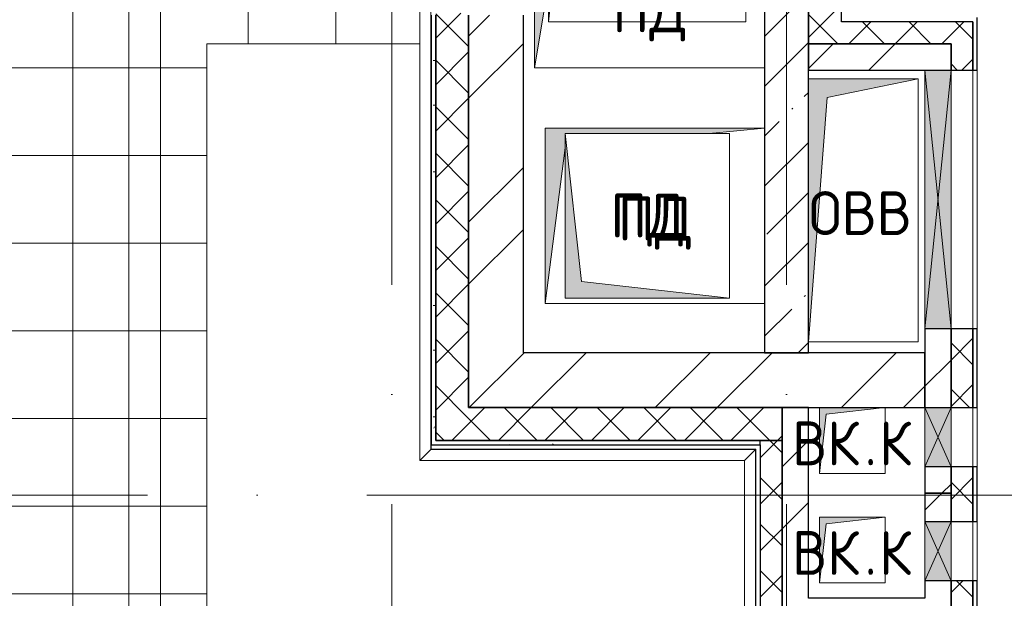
# Model space of a CAD drawing. Header units: millimetres. Extents: x -30540 to 150652, y -11730 to 123410.
# Tile 60 of 113: x 96158 to 100648, y 5980 to 8620. Entities that reach past the tile are written whole.
import ezdxf

# ---------------------------------------------------------------- set-up
doc = ezdxf.new("R2010")
doc.units = ezdxf.units.MM
doc.linetypes.add('ADSK_Линия сетки', pattern=[5000, 4000, -500, 0, -500])
for name, color, linetype, lineweight in [('A-____-NOTE-TEXT', 7, 'Continuous', 18), ('A-GENM-____-OTLN', 7, 'Continuous', 18), ('A-GLAZ-____-MCUT', 7, 'Continuous', 9), ('A-GLAZ-____-OTLN', 7, 'Continuous', 18), ('A-ROOF-____-OTLN', 7, 'Continuous', 18), ('A-ROOF-____-PATT', 7, 'Continuous', 18), ('A-WALL-____-MCUT', 7, 'Continuous', 40), ('A-WALL-____-OTLN', 7, 'Continuous', 18), ('A-WALL-____-PATT', 7, 'Continuous', 40), ('I-WALL-____-MCUT', 7, 'Continuous', 40), ('I-WALL-____-OTLN', 7, 'Continuous', 18), ('M-EQPM-____-OTLN', 7, 'Continuous', 18), ('S-GRID-____-OTLN', 7, 'Continuous', 9)]:
    doc.layers.add(name, color=color, linetype=linetype, lineweight=lineweight)
doc.styles.add('GOST Common', font='GOST_Common.ttf', dxfattribs={"height": 200})
pattern_1 = [(45, (0, 0), (-424.264, 424.264), []), (45, (0, 282.8), (-424.264, 424.264), [])]
pattern_2 = [(45, (0, 0), (-106.06602, 106.06602), []), (135, (0, 0), (-106.06602, -106.06602), [])]
pattern_3 = [(0, (0, 0), (406.4, 101.6), [6.706, -298.094, 6.706, -298.094, -1625.6]), (0, (0, 0), (406.4, 101.6), [-609.6, 6.706, -602.894, 6.706, -298.094, -711.2]), (0, (0, 0), (406.4, 101.6), [-1524, 6.706, -196.494, 6.706, -501.294]), (120, (152.4, 50.8), (-291.18818, 301.15272), [6.706, -298.094, 6.706, -298.094, -1625.6]), (120, (152.4, 50.8), (-291.18818, 301.15272), [-609.6, 6.706, -602.894, 6.706, -298.094, -711.2]), (120, (152.4, 50.8), (-291.18818, 301.15272), [-1524, 6.706, -196.494, 6.706, -501.294]), (240, (203.2, 254), (-115.21182, -402.75272), [6.706, -298.094, 6.706, -298.094, -1625.6]), (240, (203.2, 254), (-115.21182, -402.75272), [-609.6, 6.706, -602.894, 6.706, -298.094, -711.2]), (240, (203.2, 254), (-115.21182, -402.75272), [-1524, 6.706, -196.494, 6.706, -501.294])]

# ---------------------------------------------------------------- blocks, each defined once
blk = doc.blocks.new('АР_Канал вертикальный прямоугольный - ВК_К-5437550-Кровля ЭЛ')
at = {"layer": 'M-EQPM-____-OTLN', "lineweight": 13, "true_color": 0xe2e2e2}
blk.add_hatch(color=254, dxfattribs=at).paths.add_polyline_path([(-150, -150), (-120, 120), (150, 150), (-150, 150)])
at = {"layer": 'M-EQPM-____-OTLN', "color": 253, "lineweight": 13, "true_color": 0xaaaaaa}
for p, q in [((-150, 150), (-150, -150)), ((-150, 150), (-150, -150)), ((-150, -150), (-150, 150)), ((-120, 120), (150, 150)), ((-120, 120), (150, 150)), ((150, -150), (150, 150)), ((150, 150), (150, -150)), ((-150, -150), (-120, 120)), ((-150, -150), (-120, 120)), ((-150, -150), (150, -150)), ((150, -150), (-150, -150))]:
    blk.add_line(p, q, dxfattribs=at)
blk = doc.blocks.new('АР_Канал вертикальный прямоугольный - ВК_К-V73-Кровля ЭЛ')
at = {"layer": 'M-EQPM-____-OTLN', "lineweight": 13, "true_color": 0xe2e2e2}
blk.add_hatch(color=254, dxfattribs=at).paths.add_polyline_path([(-150, -150), (-120, 120), (150, 150), (-150, 150)])
at = {"layer": 'M-EQPM-____-OTLN', "color": 253, "lineweight": 13, "true_color": 0xaaaaaa}
for p, q in [((150, 150), (-150, 150)), ((-150, 150), (-150, -150)), ((150, 150), (-150, 150)), ((-150, 150), (-150, -150)), ((-150, -150), (-150, 150)), ((-150, 150), (150, 150)), ((-120, 120), (150, 150)), ((-120, 120), (150, 150)), ((150, -150), (150, 150)), ((150, 150), (150, -150)), ((-150, -150), (-120, 120)), ((-150, -150), (-120, 120)), ((-150, -150), (150, -150)), ((150, -150), (-150, -150))]:
    blk.add_line(p, q, dxfattribs=at)
blk = doc.blocks.new('АР_Канал вертикальный прямоугольный - ПД-5419548-Кровля ЭЛ')
at = {"layer": 'M-EQPM-____-OTLN', "lineweight": 13, "true_color": 0xe2e2e2}
h = blk.add_hatch(color=254, dxfattribs=at)
h.paths.add_polyline_path([(-525, -275), (-460, 106.9), (-460, 275), (-525, 275), (-525, -65)])
h.paths.add_polyline_path([(440, 268), (525, 275), (440, 275)])
at = {"layer": 'M-EQPM-____-OTLN', "color": 253, "lineweight": 13, "true_color": 0xaaaaaa}
for p, q in [((-460, 275), (-525, 275)), ((-525, 275), (-525, -275)), ((-460, 275), (-525, 275)), ((-525, 275), (-525, -275)), ((-525, -275), (-525, 275)), ((-525, 275), (-460, 275)), ((440, 268), (525, 275)), ((440, 268), (525, 275)), ((525, 275), (440, 275)), ((525, 275), (440, 275)), ((440, 275), (525, 275)), ((-525, -275), (-460, 106.9)), ((-525, -275), (-460, 106.9)), ((-525, -275), (525, -275)), ((525, -275), (-525, -275))]:
    blk.add_line(p, q, dxfattribs=at)
blk = doc.blocks.new('АР_Канал вертикальный прямоугольный - ОВВ-3188738-Кровля ЭЛ')
at = {"layer": 'M-EQPM-____-OTLN', "lineweight": 13, "true_color": 0xe2e2e2}
blk.add_hatch(color=254, dxfattribs=at).paths.add_polyline_path([(-250, -600), (-165, 515), (250, 600), (-250, 600), (-250, 114.1)])
at = {"layer": 'M-EQPM-____-OTLN', "color": 253, "lineweight": 13, "true_color": 0xaaaaaa}
for p, q in [((250, 600), (-250, 600)), ((250, 600), (-250, 600)), ((-250, 600), (250, 600)), ((-165, 515), (250, 600)), ((-165, 515), (250, 600)), ((250, -600), (250, 600)), ((250, 600), (250, -600)), ((-250, -600), (-165, 515)), ((-250, -600), (-165, 515)), ((-250, -600), (250, -600)), ((250, -600), (-250, -600))]:
    blk.add_line(p, q, dxfattribs=at)
blk = doc.blocks.new('АР_Канал вертикальный прямоугольный - ПД-6808412-Кровля ЭЛ')
at = {"layer": 'M-EQPM-____-OTLN', "lineweight": 13, "true_color": 0xe2e2e2}
blk.add_hatch(color=254, dxfattribs=at).paths.add_polyline_path([(-450, -450), (-360, 360), (450, 450), (-450, 450), (-450, 249.8)])
at = {"layer": 'M-EQPM-____-OTLN', "color": 253, "lineweight": 13, "true_color": 0xaaaaaa}
for p, q in [((450, 450), (-450, 450)), ((-450, 450), (-450, -450)), ((450, 450), (-450, 450)), ((-450, 450), (-450, -450)), ((-450, -450), (-450, 450)), ((-450, 450), (450, 450)), ((-360, 360), (450, 450)), ((-360, 360), (450, 450)), ((450, -450), (450, 450)), ((450, 450), (450, -450)), ((-450, -450), (-360, 360)), ((-450, -450), (-360, 360)), ((-450, -450), (450, -450)), ((450, -450), (-450, -450))]:
    blk.add_line(p, q, dxfattribs=at)
blk = doc.blocks.new('АР_Канал вертикальный прямоугольный - ПД-6362768-Кровля ЭЛ')
at = {"layer": 'M-EQPM-____-OTLN', "lineweight": 13, "true_color": 0xe2e2e2}
blk.add_hatch(color=254, dxfattribs=at).paths.add_polyline_path([(-500, -400), (-410, 310), (-410, 375), (247.2, 375), (500, 400), (-500, 400), (-500, -375)])
at = {"layer": 'M-EQPM-____-OTLN', "color": 253, "lineweight": 13, "true_color": 0xaaaaaa}
for p, q in [((500, 400), (-500, 400)), ((-500, 400), (-500, -400)), ((500, 400), (-500, 400)), ((-500, 400), (-500, -400)), ((-500, -400), (-500, 400)), ((-500, 400), (500, 400)), ((247.2, 375), (500, 400)), ((247.2, 375), (500, 400)), ((-500, -400), (-410, 310)), ((-500, -400), (-410, 310)), ((-500, -400), (500, -400)), ((500, -400), (-500, -400))]:
    blk.add_line(p, q, dxfattribs=at)
blk = doc.blocks.new('АР_Отверстие прямоугольное - ОВВ-6393720-Кровля ЭЛ')
at = {"layer": 'A-GLAZ-____-OTLN', "lineweight": 13, "true_color": 0xf0f0f0}
blk.add_hatch(color=7, dxfattribs=at).paths.add_polyline_path([(-465, -60), (715, -60), (715, 60), (-465, 60), (-465, 28.8)])
at = {"layer": 'A-GLAZ-____-MCUT', "color": 253, "lineweight": 15, "true_color": 0xaaaaaa}
for p, q in [((-465, 60), (-465, -60)), ((715, 60), (715, -60))]:
    blk.add_line(p, q, dxfattribs=at)
at = {"layer": 'A-GLAZ-____-OTLN', "color": 253, "lineweight": 5, "true_color": 0xaaaaaa}
for p, q in [((715, 60), (-465, -60)), ((-465, 60), (715, -60))]:
    blk.add_line(p, q, dxfattribs=at)
at = {"layer": 'A-GLAZ-____-OTLN', "color": 253, "lineweight": 13, "true_color": 0xaaaaaa}
for p, q in [((715, 60), (-465, 60)), ((-465, 60), (-465, -60)), ((715, -60), (715, 60)), ((-465, -60), (715, -60))]:
    blk.add_line(p, q, dxfattribs=at)
blk = doc.blocks.new('АР_Канал вертикальный прямоугольный - ПД-6858559-Кровля ЭЛ')
at = {"layer": 'M-EQPM-____-OTLN', "lineweight": 13, "true_color": 0xe2e2e2}
blk.add_hatch(color=254, dxfattribs=at).paths.add_polyline_path([(375, -375), (-300, -300), (-375, 375), (-375, -375), (274.5, -375)])
at = {"layer": 'M-EQPM-____-OTLN', "color": 253, "lineweight": 13, "true_color": 0xaaaaaa}
for p, q in [((-375, 375), (-300, -300)), ((-375, 375), (-300, -300)), ((-375, -375), (-375, 375)), ((-375, 375), (375, 375)), ((-375, -375), (-375, 375)), ((375, 375), (-375, 375)), ((-375, 375), (-375, -375)), ((375, 375), (375, -375)), ((375, -375), (375, 375)), ((-300, -300), (375, -375)), ((-300, -300), (375, -375)), ((375, -375), (-375, -375)), ((375, -375), (-375, -375)), ((-375, -375), (375, -375))]:
    blk.add_line(p, q, dxfattribs=at)
blk = doc.blocks.new('АР_Отверстие прямоугольное1 - ВК-6698454-Кровля ЭЛ')
at = {"layer": 'A-GLAZ-____-OTLN', "lineweight": 13, "true_color": 0xf0f0f0}
blk.add_hatch(color=7, dxfattribs=at).paths.add_polyline_path([(-10, 60), (-10, -60), (260, -60), (260, 60)])
at = {"layer": 'A-GLAZ-____-MCUT', "color": 253, "lineweight": 15, "true_color": 0xaaaaaa}
for p, q in [((-10, 60), (-10, -60)), ((260, 60), (260, -60))]:
    blk.add_line(p, q, dxfattribs=at)
at = {"layer": 'A-GLAZ-____-OTLN', "color": 253, "lineweight": 5, "true_color": 0xaaaaaa}
for p, q in [((260, 60), (-10, -60)), ((-10, 60), (260, -60))]:
    blk.add_line(p, q, dxfattribs=at)
at = {"layer": 'A-GLAZ-____-OTLN', "color": 253, "lineweight": 13, "true_color": 0xaaaaaa}
for p, q in [((260, 60), (-10, 60)), ((-10, 60), (-10, -60)), ((260, -60), (260, 60)), ((-10, -60), (260, -60))]:
    blk.add_line(p, q, dxfattribs=at)
blk = doc.blocks.new('_GM_Dt-St-D_Фартук гнутый из оцинкованной стали_Пристенный_Тип 1__c-верхняя кромка с отгибом_ - ФС-1_3_50х70У100-1_5_t__RAL7016-6274539-Кровля ЭЛ')
at = {"layer": 'A-GENM-____-OTLN', "color": 253, "lineweight": 13, "true_color": 0xaaaaaa}
for p, q in [((0, 1.5), (0, 0)), ((2351.5, 1.5), (0, 1.5)), ((2351.5, 0), (0, 0)), ((2351.5, 0), (2351.5, 1.5)), ((2351.5, 0), (2401.5, -50)), ((2401.5, -50), (50, -50))]:
    blk.add_line(p, q, dxfattribs=at)
blk = doc.blocks.new('_GM_Dt-St-D_Фартук гнутый из оцинкованной стали_Пристенный_Тип 1__c-верхняя кромка с отгибом_ - ФС-1_3_50х70У100-1_5_t__RAL7016-6274520-Кровля ЭЛ')
at = {"layer": 'A-GENM-____-OTLN', "color": 253, "lineweight": 13, "true_color": 0xaaaaaa}
for p, q in [((0, 1.5), (0, 0)), ((427.2, 0), (0, 0)), ((2342.8, 0), (447.2, 0)), ((4421.5, 0), (2362.8, 0)), ((4421.5, 1.5), (4400, 1.5)), ((4421.5, 0), (4421.5, 1.5)), ((4421.5, 0), (4471.5, -50)), ((513.8, -50), (50, -50)), ((2256.2, -50), (533.8, -50)), ((4471.5, -50), (2276.2, -50))]:
    blk.add_line(p, q, dxfattribs=at)
blk = doc.blocks.new('_GM_Dt-St-D_Фартук гнутый из оцинкованной стали_Пристенный_Тип 1__c-верхняя кромка с отгибом_ - ФС-1_3_50х70У100-1_5_t__RAL7016-6424988-Кровля ЭЛ')
at = {"layer": 'A-GENM-____-OTLN', "color": 253, "lineweight": 13, "true_color": 0xaaaaaa}
for p, q in [((50, 1.5), (50, 0)), ((1530, 1.5), (50, 1.5)), ((1530, 0), (50, 0)), ((1530, 0), (1480, -50)), ((1530, 0), (1530, 1.5)), ((0, -50), (50, 0)), ((1480, -50), (0, -50))]:
    blk.add_line(p, q, dxfattribs=at)
blk = doc.blocks.new('Наметкина 10_РД_АР_К4_отсоединено_rvt-1-Кровля ЭЛ')
at = {"layer": 'A-ROOF-____-PATT', "lineweight": 5, "true_color": 0xd2d2d2}
h = blk.add_hatch(dxfattribs=at)
h.set_pattern_fill('FP_22', color=254, style=0, pattern_type=2)
h.set_pattern_definition([(0, (0, 0), (0, 400), []), (90, (0, 0), (-400, 2e-14), [])])
h.paths.add_polyline_path([(97251.2, 2875), (98633.3, 2875), (98633.3, 3775), (97011.4, 3775), (97011.4, 8510), (97983.8, 8510), (97983.8, 8803.8), (97635.3, 9407.5), (97644, 9412.5), (97983.8, 8823.8), (97983.8, 10546.2), (97644, 9957.5), (97635.3, 9962.5), (97983.8, 10566.2), (97983.8, 10900), (96205.3, 10900), (96205.3, 12200), (95305.3, 12200), (95305.3, 11625), (91925.3, 11625), (91925.3, 10900), (95305.3, 10900), (95305.3, 10715), (95406.8, 10714.6), (95406.8, 9427.2), (96111.4, 9427.2), (96111.4, 2875)])
h.paths.add_polyline_path([(95355.3, 9427.2), (95355.3, 10645), (95335.3, 10645), (95335.3, 9427.2)])
at = {"layer": 'A-WALL-____-PATT', "lineweight": 5, "true_color": 0xaaaaaa}
h = blk.add_hatch(dxfattribs=at)
h.set_pattern_fill('FP_21', color=253, style=0, pattern_type=2)
h.set_pattern_definition(pattern_2)
h.paths.add_polyline_path([(99905.3, 8510), (99905.3, 13360), (99755.3, 13360), (99755.3, 8510)])
h = blk.add_hatch(dxfattribs=at)
h.set_pattern_fill('FP_20', color=253, style=0, pattern_type=2)
h.set_pattern_definition(pattern_1)
h.paths.add_polyline_path([(98455.3, 6850), (98455.3, 8640), (98205.3, 8640), (98205.3, 6850)])
h.paths.add_polyline_path([(98205.3, 9560), (98455.3, 9560), (98455.3, 9810), (98205.3, 9810)])
h.paths.add_polyline_path([(98205.3, 10730), (98455.3, 10730), (98455.3, 11250), (98205.3, 11250), (98205.3, 10755.4)])
h = blk.add_hatch(dxfattribs=at)
h.set_pattern_fill('FP_19', color=253, style=0, pattern_type=2)
h.set_pattern_definition([(45, (0, 0), (-228.0985, 228.0985), []), (45, (228.1, 0), (-228.0985, 228.0985), [403.225, -80.645, 6.706, -73.939])])
h.paths.add_polyline_path([(99555.3, 7100), (99755.3, 7100), (99755.3, 11250), (99555.3, 11250), (99555.3, 7864.1)])
h = blk.add_hatch(dxfattribs=at)
h.set_pattern_fill('FP_24', color=253, style=0, pattern_type=2)
h.set_pattern_definition(pattern_3)
h.paths.add_polyline_path([(98055.3, 6680), (98055.3, 8640), (98035.3, 8640), (98035.3, 6680)])
h.paths.add_polyline_path([(98055.3, 9560), (98055.3, 9810), (98035.3, 9810), (98035.3, 9560)])
h.paths.add_polyline_path([(98055.3, 10730), (98055.3, 11100), (98035.3, 11100), (98035.3, 10730)])
h = blk.add_hatch(dxfattribs=at)
h.set_pattern_fill('FP_21', color=253, style=0, pattern_type=2)
h.set_pattern_definition(pattern_2)
h.paths.add_polyline_path([(98205.3, 6700), (98205.3, 8650), (98055.3, 8650), (98055.3, 6700)])
h.paths.add_polyline_path([(98055.3, 9550), (98205.3, 9550), (98205.3, 9820), (98055.3, 9820), (98055.3, 9560)])
h.paths.add_polyline_path([(98055.3, 10720), (98205.3, 10720), (98205.3, 11100), (98055.3, 11100), (98055.3, 10730)])
h = blk.add_hatch(dxfattribs=at)
h.set_pattern_fill('FP_21', color=253, style=0, pattern_type=2)
h.set_pattern_definition(pattern_2)
h.paths.add_polyline_path([(100405.3, 8510), (100505.3, 8510), (100505.3, 8610), (99905.3, 8610), (99905.3, 8510)])
h = blk.add_hatch(dxfattribs=at)
h.set_pattern_fill('FP_20', color=253, style=0, pattern_type=2)
h.set_pattern_definition(pattern_1)
h.paths.add_polyline_path([(100285.3, 8390), (100285.3, 8510), (99755.3, 8510), (99755.3, 8390)])
h = blk.add_hatch(dxfattribs=at)
h.set_pattern_fill('FP_20', color=253, style=0, pattern_type=2)
h.set_pattern_definition(pattern_1)
h.paths.add_polyline_path([(100316.5, 6460), (100405.3, 6460), (100405.3, 6580), (100285.3, 6580), (100285.3, 6460)])
h.paths.add_polyline_path([(100316.5, 6850), (100405.3, 6850), (100405.3, 7210), (100285.3, 7210), (100285.3, 6850)])
h.paths.add_polyline_path([(100285.3, 8390), (100405.3, 8390), (100405.3, 8510), (100285.3, 8510)])
h = blk.add_hatch(dxfattribs=at)
h.set_pattern_fill('FP_21', color=253, style=0, pattern_type=2)
h.set_pattern_definition(pattern_2)
h.paths.add_polyline_path([(100505.3, 6850), (100505.3, 7210), (100405.3, 7210), (100405.3, 6850)])
h.paths.add_polyline_path([(100405.3, 8390), (100505.3, 8390), (100505.3, 8510), (100405.3, 8510)])
h = blk.add_hatch(dxfattribs=at)
h.set_pattern_fill('FP_20', color=253, style=0, pattern_type=2)
h.set_pattern_definition(pattern_1)
h.paths.add_polyline_path([(98455.3, 6850), (100285.3, 6850), (100285.3, 7100), (98455.3, 7100)])
h = blk.add_hatch(dxfattribs=at)
h.set_pattern_fill('FP_21', color=253, style=0, pattern_type=2)
h.set_pattern_definition(pattern_2)
h.paths.add_polyline_path([(99635.3, 6700), (99635.3, 6850), (98205.3, 6850), (98205.3, 6700), (99294.7, 6700)])
h = blk.add_hatch(dxfattribs=at)
h.set_pattern_fill('FP_20', color=253, style=0, pattern_type=2)
h.set_pattern_definition(pattern_1)
h.paths.add_polyline_path([(99635.3, 4430), (99755.3, 4430), (99755.3, 6850), (99635.3, 6850), (99635.3, 4972.8)])
h = blk.add_hatch(dxfattribs=at)
h.set_pattern_fill('FP_24', color=253, style=0, pattern_type=2)
h.set_pattern_definition(pattern_3)
h.paths.add_polyline_path([(99535.3, 6680), (99535.3, 6700), (98055.3, 6700), (98055.3, 6680), (99294.7, 6680)])
h = blk.add_hatch(dxfattribs=at)
h.set_pattern_fill('FP_21', color=253, style=0, pattern_type=2)
h.set_pattern_definition(pattern_2)
h.paths.add_polyline_path([(99535.3, 4430), (99635.3, 4430), (99635.3, 6700), (99535.3, 6700), (99535.3, 4972.8)])
h = blk.add_hatch(dxfattribs=at)
h.set_pattern_fill('FP_21', color=253, style=0, pattern_type=2)
h.set_pattern_definition(pattern_2)
h.paths.add_polyline_path([(100505.3, 4330), (100505.3, 4550), (100405.3, 4550), (100405.3, 4330)])
h.paths.add_polyline_path([(100405.3, 5730), (100505.3, 5730), (100505.3, 6060), (100405.3, 6060)])
h.paths.add_polyline_path([(100505.3, 6330), (100505.3, 6580), (100405.3, 6580), (100405.3, 6330)])
h = blk.add_hatch(dxfattribs=at)
h.set_pattern_fill('FP_24', color=253, style=0, pattern_type=2)
h.set_pattern_definition(pattern_3)
h.paths.add_polyline_path([(100505.3, 4330), (100525.3, 4330), (100525.3, 4550), (100505.3, 4550)])
h.paths.add_polyline_path([(100525.3, 5730), (100525.3, 6060), (100505.3, 6060), (100505.3, 5730)])
h.paths.add_polyline_path([(100525.3, 6330), (100525.3, 6580), (100505.3, 6580), (100505.3, 6330)])
h = blk.add_hatch(dxfattribs=at)
h.set_pattern_fill('FP_20', color=253, style=0, pattern_type=2)
h.set_pattern_definition(pattern_1)
h.paths.add_polyline_path([(100405.3, 5730), (100405.3, 6060), (100285.3, 6060), (100285.3, 5730)])
h.paths.add_polyline_path([(100405.3, 6330), (100405.3, 6460), (100285.3, 6460), (100285.3, 6330)])
at = {"layer": 'A-ROOF-____-OTLN', "color": 253, "lineweight": 13, "true_color": 0xaaaaaa}
for p, q in [((97011.4, 3775), (97011.4, 8510)), ((97011.4, 8510), (97983.8, 8510))]:
    blk.add_line(p, q, dxfattribs=at)
at = {"layer": 'A-WALL-____-MCUT', "color": 253, "lineweight": 30, "true_color": 0xaaaaaa}
for p, q in [((99755.3, 13360), (99755.3, 8510)), ((99905.3, 8610), (99905.3, 13360)), ((99555.3, 11250), (99555.3, 7100)), ((99755.3, 8510), (99755.3, 11250)), ((98035.3, 8640), (98035.3, 6680)), ((98055.3, 8640), (98055.3, 6700)), ((98055.3, 6700), (98055.3, 8640)), ((98205.3, 6850), (98205.3, 8640)), ((100525.3, 8390), (100525.3, 8630)), ((100505.3, 8610), (99905.3, 8610)), ((100505.3, 8510), (100505.3, 8610)), ((100505.3, 8610), (100505.3, 8390)), ((99755.3, 8510), (99755.3, 8390)), ((99755.3, 8390), (99755.3, 8510)), ((99755.3, 8510), (99905.3, 8510)), ((99905.3, 8510), (100405.3, 8510)), ((100405.3, 8510), (100405.3, 8390)), ((100505.3, 8390), (100505.3, 8510)), ((99755.3, 7100), (99755.3, 8390)), ((100405.3, 8390), (100505.3, 8390)), ((100505.3, 8390), (100525.3, 8390)), ((100405.3, 7210), (100405.3, 6850)), ((100505.3, 7210), (100405.3, 7210)), ((100505.3, 6850), (100505.3, 7210)), ((100505.3, 7210), (100505.3, 6850)), ((100525.3, 7210), (100505.3, 7210)), ((100525.3, 6850), (100525.3, 7210)), ((99555.3, 7100), (99755.3, 7100)), ((99635.3, 6850), (98205.3, 6850)), ((99635.3, 6700), (99635.3, 6850)), ((100405.3, 6850), (100505.3, 6850)), ((100505.3, 6850), (100525.3, 6850)), ((98055.3, 6700), (98205.3, 6700)), ((99535.3, 6700), (98055.3, 6700)), ((98205.3, 6700), (99635.3, 6700)), ((99635.3, 6700), (99535.3, 6700)), ((99535.3, 6680), (99535.3, 6700)), ((99635.3, 4430), (99635.3, 6700)), ((98035.3, 6680), (98055.3, 6680)), ((98055.3, 6680), (99535.3, 6680)), ((99535.3, 6680), (99535.3, 4430)), ((100405.3, 6580), (100405.3, 6330)), ((100505.3, 6580), (100405.3, 6580)), ((100505.3, 6330), (100505.3, 6580)), ((100505.3, 6580), (100505.3, 6330)), ((100525.3, 6580), (100505.3, 6580)), ((100525.3, 6330), (100525.3, 6580)), ((100405.3, 6330), (100505.3, 6330)), ((100505.3, 6330), (100525.3, 6330)), ((100405.3, 6060), (100405.3, 5730)), ((100505.3, 6060), (100405.3, 6060)), ((100505.3, 5730), (100505.3, 6060)), ((100505.3, 6060), (100505.3, 5730)), ((100525.3, 6060), (100505.3, 6060)), ((100525.3, 5730), (100525.3, 6060))]:
    blk.add_line(p, q, dxfattribs=at)
at = {"layer": 'A-WALL-____-OTLN', "color": 253, "lineweight": 13, "true_color": 0xaaaaaa}
for p, q in [((100405.3, 7210), (100405.3, 8390)), ((100505.3, 8390), (100405.3, 8390)), ((100505.3, 8390), (100505.3, 7210)), ((100505.3, 7210), (100505.3, 8390)), ((100525.3, 8390), (100525.3, 7210)), ((100405.3, 7210), (100505.3, 7210)), ((100405.3, 6580), (100405.3, 6850)), ((100505.3, 6850), (100405.3, 6850)), ((100505.3, 6680), (100505.3, 6850)), ((100505.3, 6850), (100505.3, 6580)), ((100525.3, 6850), (100525.3, 6680)), ((100505.3, 6580), (100505.3, 6680)), ((100525.3, 6680), (100525.3, 6580)), ((100505.3, 6580), (100405.3, 6580)), ((100405.3, 6060), (100405.3, 6330)), ((100405.3, 6330), (100505.3, 6330)), ((100505.3, 6330), (100505.3, 6060)), ((100505.3, 6060), (100505.3, 6330)), ((100525.3, 6330), (100525.3, 6060)), ((100505.3, 6060), (100405.3, 6060))]:
    blk.add_line(p, q, dxfattribs=at)
at = {"layer": 'I-WALL-____-MCUT', "color": 253, "lineweight": 30, "true_color": 0xaaaaaa}
for p, q in [((98205.3, 8640), (98205.3, 6850)), ((98455.3, 7100), (98455.3, 8640)), ((100285.3, 8510), (99755.3, 8510)), ((100405.3, 8510), (100285.3, 8510)), ((100405.3, 8390), (100405.3, 8510)), ((99755.3, 8390), (100285.3, 8390)), ((100285.3, 8390), (100405.3, 8390)), ((100285.3, 7210), (100285.3, 6850)), ((100405.3, 7210), (100285.3, 7210)), ((100405.3, 6850), (100405.3, 7210)), ((100285.3, 7100), (98455.3, 7100)), ((100285.3, 6850), (100285.3, 7100)), ((98205.3, 6850), (98455.3, 6850)), ((98455.3, 6850), (100285.3, 6850)), ((99755.3, 6850), (99635.3, 6850)), ((99635.3, 6850), (99635.3, 4430)), ((99755.3, 5980), (99755.3, 6850)), ((100285.3, 6850), (100405.3, 6850)), ((100285.3, 6580), (100285.3, 6460)), ((100405.3, 6580), (100285.3, 6580)), ((100405.3, 6460), (100405.3, 6580)), ((100285.3, 6460), (100405.3, 6460)), ((100285.3, 6460), (100285.3, 6330)), ((100405.3, 6460), (100285.3, 6460)), ((100405.3, 6330), (100405.3, 6460)), ((100285.3, 6330), (100405.3, 6330)), ((100285.3, 6060), (100285.3, 5980)), ((100405.3, 6060), (100285.3, 6060)), ((100405.3, 5730), (100405.3, 6060)), ((100285.3, 5980), (99755.3, 5980))]:
    blk.add_line(p, q, dxfattribs=at)
at = {"layer": 'I-WALL-____-OTLN', "color": 253, "lineweight": 13, "true_color": 0xaaaaaa}
for p, q in [((100285.3, 7210), (100285.3, 8390)), ((100405.3, 8390), (100285.3, 8390)), ((100405.3, 8390), (100405.3, 7210)), ((100285.3, 7210), (100405.3, 7210)), ((100285.3, 6580), (100285.3, 6850)), ((100405.3, 6850), (100405.3, 6580)), ((100285.3, 6580), (100405.3, 6580)), ((100285.3, 6060), (100285.3, 6330)), ((100405.3, 6330), (100285.3, 6330)), ((100405.3, 6330), (100405.3, 6060)), ((100285.3, 6060), (100405.3, 6060))]:
    blk.add_line(p, q, dxfattribs=at)
at = {"layer": 'A-GENM-____-OTLN', "color": 253, "lineweight": 13, "true_color": 0xaaaaaa, "rotation": 269.9999999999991}
for name, p in [('_GM_Dt-St-D_Фартук гнутый из оцинкованной стали_Пристенный_Тип 1__c-верхняя кромка с отгибом_ - ФС-1_3_50х70У100-1_5_t__RAL7016-6274520-Кровля ЭЛ', (98033.8, 11080)), ('_GM_Dt-St-D_Фартук гнутый из оцинкованной стали_Пристенный_Тип 1__c-верхняя кромка с отгибом_ - ФС-1_3_50х70У100-1_5_t__RAL7016-6274539-Кровля ЭЛ', (99513.8, 6660))]:
    blk.add_blockref(name, p, dxfattribs=at)
at = {"layer": 'A-GENM-____-OTLN', "color": 253, "lineweight": 13, "true_color": 0xaaaaaa}
blk.add_blockref('_GM_Dt-St-D_Фартук гнутый из оцинкованной стали_Пристенный_Тип 1__c-верхняя кромка с отгибом_ - ФС-1_3_50х70У100-1_5_t__RAL7016-6424988-Кровля ЭЛ', (97983.8, 6658.5), dxfattribs=at)
at = {"layer": 'A-GLAZ-____-OTLN', "color": 253, "lineweight": 13, "true_color": 0xaaaaaa}
for name, p, rotation in [('АР_Отверстие прямоугольное - ОВВ-6393720-Кровля ЭЛ', (100345.3, 7675), 89.9999999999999), ('АР_Отверстие прямоугольное1 - ВК-6698454-Кровля ЭЛ', (100345.3, 6590), 89.99999999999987), ('АР_Отверстие прямоугольное1 - ВК-6698454-Кровля ЭЛ', (100345.3, 6070), 89.99999999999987)]:
    blk.add_blockref(name, p, dxfattribs=dict(at, rotation=rotation))
at = {"layer": 'M-EQPM-____-OTLN', "color": 253, "lineweight": 13, "true_color": 0xaaaaaa}
for name, p in [('АР_Канал вертикальный прямоугольный - ПД-6808412-Кровля ЭЛ', (99020.3, 9060)), ('АР_Канал вертикальный прямоугольный - ПД-5419548-Кровля ЭЛ', (99030.3, 8675)), ('АР_Канал вертикальный прямоугольный - ОВВ-3188738-Кровля ЭЛ', (100005.3, 7750)), ('АР_Канал вертикальный прямоугольный - ПД-6362768-Кровля ЭЛ', (99055.3, 7725)), ('АР_Канал вертикальный прямоугольный - ПД-6858559-Кровля ЭЛ', (99020.3, 7725)), ('АР_Канал вертикальный прямоугольный - ВК_К-5437550-Кровля ЭЛ', (99955.3, 6700)), ('АР_Канал вертикальный прямоугольный - ВК_К-V73-Кровля ЭЛ', (99955.3, 6200))]:
    blk.add_blockref(name, p, dxfattribs=at)
at = {"layer": 'A-____-NOTE-TEXT', "color": 253, "lineweight": 5, "true_color": 0xaaaaaa, "char_height": 200, "attachment_point": 1, "style": 'GOST Common'}
for s, insert, width in [('ПД', (98861.1, 8762.2), 416.877), ('ПД', (98851.1, 7826.2), 416.877), ('ОВВ', (99757.1, 7837.2), 609.282), ('ПД', (98886.1, 7812.2), 416.877), ('ВК', (99680.1, 6787.2), 400.844), ('\\fGOST Common|b0|i0|c204|p34|;К', (100077, 6787.2), 192.405), ('\\fGOST Common|b0|i0|c204|p34|;.', (100010.8, 6787.2), 80.169), ('ВК', (99680.1, 6287.2), 400.844), ('\\fGOST Common|b0|i0|c204|p34|;К', (100077, 6287.2), 192.405), ('\\fGOST Common|b0|i0|c204|p34|;.', (100010.8, 6287.2), 80.169)]:
    blk.add_mtext(s, dxfattribs=dict(at, insert=insert, width=width))

msp = doc.modelspace()

# ---------------------------------------------------------------- linework, layer by layer
at = {"layer": 'S-GRID-____-OTLN', "color": 253, "linetype": 'ADSK_Линия сетки', "true_color": 0xaaaaaa}
for p, q in [((96655.3, -10130.4), (96655.3, 56550)), ((97855.3, -7590.4), (97855.3, 56550)), ((99655.3, -7590.4), (99655.3, 56550)), ((111741.6, 6450), (78589.2, 6450))]:
    msp.add_line(p, q, dxfattribs=at)

# ---------------------------------------------------------------- block references
at = {"lineweight": 5}
msp.add_blockref('Наметкина 10_РД_АР_К4_отсоединено_rvt-1-Кровля ЭЛ', (0, 0), dxfattribs=at)

doc.saveas('drawing.dxf')
